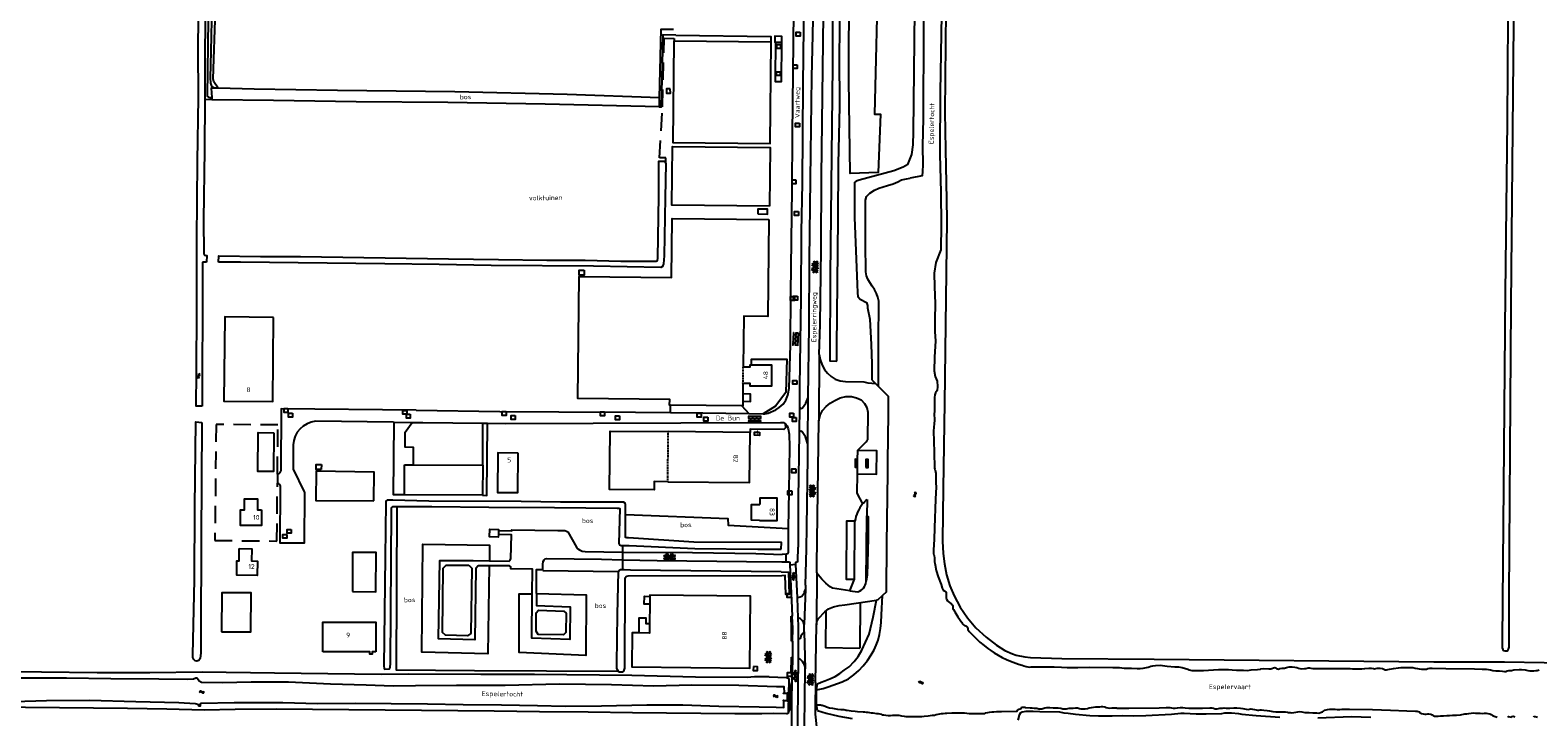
# Model space of a CAD drawing. Extents: x 168875 to 176000, y 513888 to 528000.
# Tile 81 of 106: x 172047 to 172826, y 525533 to 525887. Entities that reach past the tile are written whole.
import ezdxf

# ---------------------------------------------------------------- set-up
doc = ezdxf.new("R2010")
doc.units = 0
doc.header["$MEASUREMENT"] = 0
for name, pattern in [('HIDDEN', [0.8, 0.5, -0.3]), ('LP', [14, 9, -5]), ('SB', [6, 6, 0])]:
    doc.linetypes.add(name, pattern=pattern)
doc.layers.get('0').update_dxf_attribs({"linetype": 'CONTINUOUS'})
for name, color, linetype in [('BIJGEBOUW', 12, 'CONTINUOUS'), ('CULTUURAANDUIDING', 7, 'CONTINUOUS'), ('DAKRAND', 10, 'CONTINUOUS'), ('HEK', 34, 'CONTINUOUS'), ('HOOFDGEBOUW', 1, 'CONTINUOUS'), ('HUISNUMMER', 7, 'CONTINUOUS'), ('INSTEEK_SLOOT', 72, 'CONTINUOUS'), ('KADEMUUR', 7, 'CONTINUOUS'), ('KANT_VERHARDING', 252, 'CONTINUOUS'), ('KANT_WATER', 140, 'CONTINUOUS'), ('KUNSTWERK', 12, 'CONTINUOUS'), ('PUTDEKSEL', 7, 'CONTINUOUS'), ('RIOOLPUT', 7, 'CONTINUOUS'), ('SEMANTIEK', 140, 'CONTINUOUS'), ('sluitlijn_verharding', 7, 'CONTINUOUS'), ('STRAATNAAM', 7, 'CONTINUOUS'), ('TALUD', 34, 'CONTINUOUS'), ('TUSSENMUUR', 12, 'HIDDEN'), ('WATERLOOPNAAM', 7, 'CONTINUOUS')]:
    doc.layers.add(name, color=color, linetype=linetype)
doc.styles.add('ISOCP', font='ISOCP.shx', dxfattribs={"height": 1.8})

# ---------------------------------------------------------------- blocks, each defined once
blk = doc.blocks.new('S05')
at = {"color": 0}
for p, q in [((0.08, 0.3), (0.38, 0.59)), ((0.11, -0.19), (0.41, 0.09)), ((0.38, 0.59), (0.68, 0.71)), ((0.41, 0.09), (0.71, 0.21)), ((0.68, 0.71), (1.01, 0.62)), ((0.71, 0.21), (1.02, 0.12)), ((1.01, 0.62), (1.33, 0.37)), ((1.02, 0.12), (1.36, -0.12)), ((1.33, 0.37), (1.66, 0.13)), ((1.66, 0.13), (1.97, 0.04)), ((1.97, 0.04), (2.28, 0.16)), ((2.28, 0.16), (2.58, 0.44)), ((1.36, -0.12), (1.68, -0.37)), ((1.68, -0.37), (2, -0.46)), ((2, -0.46), (2.31, -0.33)), ((2.31, -0.33), (2.61, -0.05))]:
    blk.add_line(p, q, dxfattribs=at)
blk = doc.blocks.new('Q24')
at = {"color": 0}
blk.add_lwpolyline([(1, 1), (1, -1), (-1, -1), (-1, 1)], close=True, dxfattribs=at)
blk = doc.blocks.new('Q28')
at = {"color": 0}
blk.add_lwpolyline([(1, 1), (1, -1), (-1, -1), (-1, 1)], close=True, dxfattribs=at)
blk = doc.blocks.new('S012')
at = {"color": 0}
for p, q in [((1.18, 2.05), (0, 0)), ((1.18, -2.05), (0, 0)), ((1.4, 0), (0.21, -2.05)), ((1.4, 0), (0.22, 2.05))]:
    blk.add_line(p, q, dxfattribs=at)
blk = doc.blocks.new('S014')
at = {"color": 0}
for p, q in [((0, -0.75), (4.2, 1.67)), ((0, 0.65), (1.78, 1.67)), ((5.07, -1.52), (0, 1.4)), ((2.64, -1.52), (0, 0)), ((1.08, -1.52), (6.15, 1.4)), ((6.15, -0.75), (1.95, 1.67)), ((3.51, -1.52), (6.15, 0)), ((6.15, 0.65), (4.37, 1.67))]:
    blk.add_line(p, q, dxfattribs=at)
blk = doc.blocks.new('S016')
at = {"color": 0, "linetype": 'Continuous'}
for points in [[(0.01, -0.38), (2.65, 1.15)], [(2.65, -1.15), (0.01, 0.38)], [(5.07, -1.15), (1.09, 1.15)], [(1.09, -1.15), (5.07, 1.15)], [(6.16, -0.38), (3.51, 1.15)], [(3.51, -1.15), (6.16, 0.37)]]:
    blk.add_lwpolyline(points, dxfattribs=at)
blk = doc.blocks.new('S024')
at = {"color": 0}
for p, q in [((0, 1.2), (6.7, 1.2)), ((0, 0), (6.7, 0)), ((0.2, 1.2), (0.2, 0)), ((1.25, 1.5), (1.25, 1.2)), ((1.25, 0), (1.25, -1.2)), ((2.3, 1.2), (2.3, 0)), ((3.35, 1.5), (3.35, 1.2)), ((3.35, 0), (3.35, -1.2)), ((4.4, 1.2), (4.4, 0)), ((5.45, 1.5), (5.45, 1.2)), ((5.45, 0), (5.45, -1.2)), ((6.5, 1.2), (6.5, 0)), ((0, -1.2), (6.7, -1.2)), ((0.2, -1.2), (0.2, -1.5)), ((2.3, -1.2), (2.3, -1.5)), ((4.4, -1.2), (4.4, -1.5)), ((6.5, -1.2), (6.5, -1.5))]:
    blk.add_line(p, q, dxfattribs=at)

msp = doc.modelspace()

# ---------------------------------------------------------------- linework, layer by layer
at = {"layer": 'BIJGEBOUW'}
for points in [[(172422.841, 525792.565), (172427.84, 525792.49), (172427.878, 525794.989), (172422.879, 525795.065), (172422.841, 525792.565)], [(172333.11, 525763.477), (172333.079, 525760.926), (172330.427, 525760.958), (172330.458, 525763.509), (172333.11, 525763.477)], [(172288.761, 525626.978), (172288.713, 525625.667), (172284.213, 525625.794), (172284.323, 525629.737), (172288.855, 525629.574), (172288.839, 525629.126)], [(172288.839, 525629.126), (172288.761, 525626.978)]]:
    msp.add_lwpolyline(points, dxfattribs=at)
at = {"layer": 'DAKRAND'}
for points in [[(172377.63, 525857.183), (172375.653, 525857.175), (172375.662, 525855.005), (172377.639, 525855.013), (172377.63, 525857.183)], [(172415.098, 525695.784), (172419.099, 525695.676), (172419.131, 525699.39), (172415.14, 525699.575)], [(172366.967, 525590.919), (172364.18, 525590.955), (172364.26, 525595.054), (172367.008, 525595.02)], [(172361.494, 525576.152), (172361.509, 525584.001), (172364.98, 525584.015), (172364.993, 525581.073), (172366.867, 525580.953)], [(172420.636, 525558.787), (172420.5, 525556.81), (172422.622, 525556.674), (172422.661, 525558.698), (172420.636, 525558.787)]]:
    msp.add_lwpolyline(points, dxfattribs=at)
at = {"layer": 'HEK', "linetype": 'LP'}
for points in [[(172375.382, 525818.647), (172375.37, 525821.539), (172372.091, 525821.573), (172373.524, 525847.86), (172374.388, 525883.401), (172379.64, 525883.229), (172379.644, 525881.853)], [(172174.549, 525658.205), (172174.784, 525683.579), (172142.794, 525683.86), (172142.199, 525623.876), (172174.229, 525623.59), (172174.505, 525653.418)], [(172174.549, 525658.205), (172174.505, 525653.418)], [(172352.917, 525621.314), (172352.919, 525617.891)], [(172352.919, 525617.891), (172352.922, 525613.974)], [(172352.922, 525613.974), (172352.925, 525608.8)]]:
    msp.add_lwpolyline(points, dxfattribs=at)
at = {"layer": 'HOOFDGEBOUW'}
for points in [[(172379.644, 525881.853), (172379.476, 525881.855), (172378.974, 525829.498), (172429.26, 525829.015), (172429.762, 525881.372), (172429.649, 525881.373)], [(172429.649, 525881.373), (172379.644, 525881.853)], [(172428.878, 525796.59), (172378.44, 525797.091), (172378.742, 525827.384), (172429.178, 525826.883), (172428.878, 525796.59)], [(172377.772, 525693.797), (172377.272, 525693.802), (172377.304, 525696.751), (172329.736, 525697.272), (172330.426, 525760.282), (172378.228, 525759.759), (172378.562, 525790.16), (172428.588, 525789.612)], [(172428.588, 525789.612), (172428.042, 525739.626), (172415.584, 525739.763), (172415.298, 525713.571)], [(172172.502, 525739.141), (172147.252, 525739.364), (172146.858, 525695.867), (172172.112, 525695.622), (172172.502, 525739.141)], [(172419.646, 525714.693), (172430.004, 525714.58), (172429.882, 525703.548), (172418.844, 525703.669), (172418.858, 525704.951), (172415.2, 525704.991)], [(172415.298, 525713.571), (172418.936, 525713.531), (172418.95, 525714.701), (172419.646, 525714.693)], [(172415.2, 525704.991), (172415.14, 525699.575)], [(172415.098, 525695.784), (172415.072, 525693.388), (172414.61, 525693.393)], [(172415.14, 525699.575), (172415.098, 525695.784)], [(172414.61, 525693.393), (172377.772, 525693.797)], [(172172.676, 525679.513), (172172.511, 525659.441), (172164.442, 525659.531), (172164.597, 525679.63), (172172.676, 525679.513)], [(172376.306, 525654.261), (172369.296, 525654.335), (172369.252, 525650.045), (172346.272, 525650.286), (172346.588, 525680.404), (172376.582, 525680.199)], [(172376.306, 525654.261), (172418.588, 525653.811), (172418.864, 525679.749)], [(172418.864, 525679.749), (172376.582, 525680.199)], [(172423.762, 525679.804), (172423.746, 525678.2), (172421.14, 525678.227), (172421.156, 525679.83), (172423.762, 525679.804)], [(172298.928, 525669.035), (172288.454, 525669.113), (172288.314, 525648.72), (172298.736, 525648.611), (172298.928, 525669.035)], [(172224.43, 525644.308), (172224.567, 525659.243), (172194.547, 525659.61), (172194.364, 525644.59), (172224.43, 525644.308)], [(172197.19, 525660.59), (172194.59, 525660.625), (172194.624, 525663.187), (172197.224, 525663.153)], [(172197.224, 525663.153), (172197.19, 525660.59)], [(172240.188, 525647.512), (172240.284, 525662.986)], [(172240.284, 525662.986), (172244.841, 525662.956)], [(172244.841, 525662.956), (172245.284, 525662.952)], [(172245.284, 525662.952), (172280.654, 525662.712)], [(172280.654, 525662.712), (172280.576, 525647.268)], [(172166.288, 525639.663), (172166.228, 525631.573), (172155.418, 525631.653), (172155.478, 525639.753), (172157.488, 525639.738), (172157.531, 525645.458), (172164.231, 525645.408), (172164.188, 525639.709), (172166.288, 525639.663)], [(172280.576, 525647.268), (172240.188, 525647.512)], [(172423.816, 525634.279), (172419.546, 525634.315), (172419.616, 525642.491), (172423.886, 525642.455)], [(172423.816, 525634.279), (172432.798, 525634.202), (172432.896, 525645.709), (172423.914, 525645.786), (172423.886, 525642.455)], [(172154.764, 525619.669), (172161.234, 525619.608), (172161.174, 525613.308), (172164.174, 525613.28), (172164.103, 525605.79), (172153.473, 525605.891), (172153.545, 525613.39), (172154.684, 525613.38), (172154.764, 525619.669)], [(172213.322, 525597.459), (172225.472, 525597.439), (172225.505, 525617.639), (172213.355, 525617.659), (172213.322, 525597.459)], [(172145.659, 525576.763), (172160.8, 525576.648), (172160.976, 525596.782), (172145.812, 525596.915), (172145.659, 525576.763)], [(172361.494, 525576.152), (172357.99, 525576.187), (172357.814, 525558.614), (172418.75, 525558.003), (172419.122, 525595.072), (172367.014, 525595.595), (172367.008, 525595.02)], [(172367.008, 525595.02), (172366.967, 525590.919)], [(172366.967, 525590.919), (172366.867, 525580.953)], [(172198.051, 525566.326), (172198.022, 525581.706), (172225.412, 525581.709), (172225.412, 525566.375)], [(172366.867, 525580.953), (172366.818, 525576.098), (172361.494, 525576.152)], [(172225.412, 525566.375), (172223.573, 525566.372), (172223.575, 525565.153), (172222.236, 525565.15), (172222.234, 525566.369), (172198.051, 525566.326)]]:
    msp.add_lwpolyline(points, dxfattribs=at)
at = {"layer": 'INSTEEK_SLOOT'}
for points in [[(172463.486, 526032.704), (172462.901, 526004.459), (172462.101, 525966.854), (172461.3, 525916.25), (172461.436, 525869.058), (172460.297, 525761.138), (172460.048, 525716.651), (172463.677, 525716.599)], [(172463.677, 525716.599), (172463.731, 525724.024), (172464.419, 525790.039), (172464.541, 525818.441), (172465.189, 525848.099), (172465.127, 525874.33), (172465.503, 525899.84), (172465.706, 525909.001), (172465.783, 525917.545), (172466.483, 525954.501), (172466.984, 525990.065), (172467.385, 526026.823), (172468.023, 526033.758)], [(172500.466, 525818.109), (172502.4, 525823.3), (172503.1, 525828.2), (172503.3, 525834.9), (172504, 525897.7), (172504.5, 525963.2), (172505, 526000)], [(172811.9, 526000), (172810.6, 525893.6), (172810.2, 525840.5), (172809.2, 525751.8), (172807.7, 525572.3), (172807.6, 525569.4), (172807.7, 525568.4), (172808, 525567.6), (172808.4, 525567.1), (172809, 525566.9), (172810.2, 525566.9), (172810.5, 525567.1), (172811, 525567.8), (172811.2, 525568.8), (172811.3, 525595.1), (172812.3, 525745.4), (172814.7, 526000)], [(172135.556, 525693.193), (172132.443, 525693.193), (172132.662, 525710.777), (172132.862, 525743.615), (172132.906, 525779.153), (172133.266, 525819.899), (172133.66, 525852.547), (172133.601, 525878.151), (172134.087, 525924.607), (172133.834, 525927.356)], [(172138.032, 525925.392), (172137.334, 525924.143), (172137.431, 525907.918), (172137.073, 525878.214), (172137.001, 525851.788)], [(172520.1, 525897.8), (172519.6, 525845.1), (172519.8, 525825.8), (172520.4, 525799.9), (172520.5, 525789.3), (172519.4, 525694.8), (172518.7, 525650.9), (172518.4, 525623.9), (172518.3, 525623.5), (172518.6, 525617.1), (172519.3, 525611.8), (172520.4, 525606.2), (172522.2, 525600.5), (172524.4, 525595.3), (172527.5, 525589.5), (172531.2, 525584), (172535.6, 525578.8), (172540.9, 525573.9), (172546.3, 525569.8), (172550.6, 525567.1), (172554.5, 525565.3), (172556.5, 525564.6), (172560.9, 525563.8), (172563.8, 525563.5), (172580.1, 525563), (172627.8, 525562.5), (172772.4, 525561.2), (172808.8, 525561.2), (172870.3, 525560.1)], [(172137.001, 525851.788), (172136.811, 525825.46), (172136.334, 525789.728), (172136.457, 525771.935), (172136.749, 525771.31), (172137.473, 525771.119), (172138.069, 525771.047), (172137.931, 525767.598)], [(172144.108, 525767.608), (172144.155, 525770.904), (172165.78, 525770.611), (172186.37, 525770.505), (172263.044, 525769.33), (172288.891, 525769.053), (172313.726, 525768.674), (172333.544, 525768.66), (172351.966, 525768.206), (172370.338, 525768.091), (172370.963, 525768.479), (172371.199, 525769.735), (172371.691, 525801.996), (172371.761, 525819.789), (172373.883, 525819.846), (172374.703, 525819.753), (172375.382, 525818.647)], [(172375.382, 525818.647), (172374.974, 525800.852), (172374.425, 525770.905), (172374.104, 525766.757), (172373.628, 525765.452), (172372.714, 525764.967), (172337.896, 525765.592), (172284.998, 525765.998), (172258.186, 525766.369), (172230.072, 525766.878), (172155.521, 525767.626), (172144.108, 525767.608)], [(172500.466, 525818.109), (172498.061, 525816.748), (172493.199, 525814.895), (172475.185, 525810.095), (172473.693, 525809.462), (172472.876, 525808.735), (172472.786, 525807.047), (172472.903, 525790.75), (172474.301, 525756.327), (172474.319, 525751.842), (172474.617, 525749.963), (172475.779, 525748.618), (172478.969, 525746.895), (172479.506, 525745.354), (172479.511, 525744.053), (172480.838, 525738.126), (172481.519, 525725.111), (172481.802, 525715.179), (172481.837, 525706.789)], [(172137.931, 525767.598), (172136.282, 525767.595), (172135.849, 525767.399), (172135.707, 525766.821), (172135.767, 525740.926), (172135.695, 525712.043), (172135.556, 525693.193)], [(172135.494, 525684.815), (172135.048, 525624.522), (172134.915, 525575.579), (172134.956, 525565.789), (172134.583, 525562.846), (172133.863, 525561.975), (172132.852, 525561.634), (172132.032, 525561.679), (172131.306, 525562.35), (172130.868, 525563.361), (172130.765, 525564.759), (172131.615, 525603.629), (172131.795, 525641.289), (172132.342, 525685.102), (172135.494, 525684.815)], [(172354.413, 525637.37), (172354.422, 525642.22), (172354.273, 525643.232), (172353.451, 525643.71), (172352.005, 525643.656), (172320.854, 525643.767), (172300.601, 525644.068), (172252.863, 525644.254), (172234.103, 525644.755), (172232.608, 525644.748), (172231.307, 525644.645), (172230.633, 525644.258), (172230.492, 525643.437), (172230.272, 525615.276), (172229.592, 525558.905), (172229.644, 525557.941), (172230.08, 525557.46), (172232.395, 525557.518), (172232.826, 525558.195), (172232.912, 525560.558), (172233.45, 525639.543), (172233.541, 525640.797), (172234.358, 525641.477), (172236.481, 525641.472)], [(172236.481, 525641.472), (172254.321, 525641.367), (172283.785, 525641.057), (172317.683, 525640.956), (172350.185, 525640.611), (172351.005, 525640.566), (172351.488, 525640.327), (172350.984, 525622.387), (172351.277, 525621.569), (172352.291, 525621.331), (172352.917, 525621.314)], [(172435.001, 525619.371), (172435.043, 525622.904), (172389.797, 525623.032), (172355.939, 525625.205), (172355.167, 525625.201), (172354.443, 525625.488), (172354.413, 525637.37)], [(172352.917, 525621.314), (172356.293, 525621.349), (172390.266, 525619.693), (172422.919, 525619.474)], [(172422.919, 525619.474), (172435.001, 525619.371)], [(172350.82, 525556.28), (172350.3, 525557), (172350, 525558), (172349.9, 525559.2), (172349.9, 525559.8), (172350, 525560.1), (172350.3, 525585.6), (172350.9, 525607.9)], [(172435.28, 525605.62), (172355.691, 525605.421), (172354.931, 525605.275), (172354.2, 525604.2), (172354, 525558), (172353.4, 525556.3), (172352.7, 525555.8), (172351.8, 525555.8), (172351.3, 525555.9), (172350.82, 525556.28)], [(172352.925, 525608.8), (172351.9, 525608.8), (172351.2, 525608.4), (172351, 525608.2), (172350.9, 525607.9)], [(172434.86, 525607.73), (172357.1, 525608.6), (172353.7, 525608.7), (172352.925, 525608.8)], [(172434.86, 525607.73), (172438.72, 525607.5), (172439.15, 525595.98), (172437.3, 525596.05), (172437.03, 525605.76), (172435.28, 525605.62)], [(172453.695, 525549.924), (172455.679, 525550.785), (172457.509, 525551.371), (172460.108, 525552.443), (172462.899, 525553.708), (172465.208, 525555.115), (172467.419, 525556.861), (172470.015, 525558.657), (172472.705, 525561.32), (172474.671, 525563.979), (172476.586, 525567.171), (172480.361, 525575.479), (172482.494, 525584.361), (172484.264, 525593.065)], [(172428.71, 525553.42), (172421.143, 525553.388), (172417.384, 525553.084), (172390.717, 525553.262), (172357.683, 525554.185), (172307.436, 525554.649), (172279.613, 525554.678), (172242.194, 525554.907), (172228.115, 525554.702), (172173.094, 525555.293), (172135.624, 525555.907), (172108.527, 525555.456), (172081.283, 525555.44), (172052.542, 525555.898), (172030.939, 525556.096)], [(172424.86, 525534.36), (172410.952, 525534.348), (172358.15, 525534.85), (172335.196, 525535.14), (172309.928, 525535.323), (172286.588, 525535.66), (172173.846, 525536.732), (172152.63, 525536.595), (172136.574, 525536.285), (172117.429, 525536.785), (172097.079, 525537.182), (172026.483, 525537.706), (172004.639, 525537.952), (172000, 525538.2), (171920.8, 525539.3), (171848.5, 525539.5), (171803.9, 525539.8), (171601.4, 525542.5), (171557.3, 525542.9), (171503, 525543.7), (171458.5, 525544.6), (171412.9, 525545.1), (171379.8, 525546.1), (171325.6, 525548.4)], [(172428.71, 525553.42), (172437.77, 525553.13)], [(172437.72, 525534.33), (172430.94, 525534.45), (172424.86, 525534.36)], [(172453.661, 525536.133), (172458.2, 525534.7), (172464.7, 525533.1), (172471.7, 525532)], [(172557.533, 525530.99), (172558.1, 525533.6), (172558.3, 525534.2), (172558.8, 525535), (172559.5, 525535.3), (172561.5, 525535.7), (172562.5, 525535.8), (172565.2, 525535.8), (172568.6, 525535.6), (172578.9, 525535.3), (172581, 525534.9), (172583.3, 525534.7), (172587.1, 525534.2), (172594.5, 525533.5), (172598.9, 525533.3), (172606.1, 525533.3), (172611.5, 525533.4), (172617, 525533.3), (172623.4, 525533.4), (172636.7, 525534.2), (172641.5, 525534.7), (172643.3, 525534.7), (172649.4, 525534.4), (172654.7, 525534.4), (172662.7, 525534.6), (172664.2, 525534.8), (172667.7, 525534.8), (172671.3, 525534.5)], [(172671.3, 525534.5), (172673.1, 525534.2), (172680.5, 525533.4), (172692.7, 525532.6)], [(172712.3, 525532.2), (172729.7, 525533), (172739.8, 525532.7)]]:
    msp.add_lwpolyline(points, dxfattribs=at)
for points in [[(172437.77, 525553.13, -0.2868662), (172439.01, 525552.09)], [(172438.77, 525535.05, -0.3965205), (172437.72, 525534.33)]]:
    msp.add_lwpolyline(points, format="xyb", dxfattribs=at)
at = {"layer": 'KADEMUUR', "linetype": 'SB'}
for points in [[(172481.837, 525706.789), (172483.674, 525704.967)], [(172483.674, 525704.967), (172485.276, 525703.378)], [(172485.276, 525703.378), (172490.311, 525698.384), (172489.143, 525597.263), (172487.257, 525595.515)], [(172487.257, 525595.515), (172484.68, 525593.127), (172484.264, 525593.065)]]:
    msp.add_lwpolyline(points, dxfattribs=at)
at = {"layer": 'KANT_VERHARDING'}
for points in [[(172454.633, 525720.031), (172455.05, 525735.705), (172455.612, 525774.331), (172455.84, 525812.088), (172457.193, 525923.378), (172458.418, 526004.609), (172458.67, 526041.666), (172459.221, 526082.956), (172460.025, 526163.296), (172461.279, 526252.482), (172461.437, 526271.279)], [(172425.656, 525689.358), (172426.554, 525689.342), (172428.24, 525689.638), (172432.09, 525691.391), (172433.966, 525692.508), (172435.936, 525694.3), (172437.422, 525696.38), (172438.424, 525698.892), (172438.987, 525702.607), (172439.713, 525725.032), (172439.891, 525751.747), (172440.631, 525805.418), (172440.85, 525833.676), (172441.822, 525928.969)], [(172446.781, 525902.846), (172446.492, 525902.604), (172446.453, 525889.054), (172446.047, 525859.254), (172445.73, 525808.38), (172445.256, 525783.255), (172445.109, 525749.308), (172444.466, 525703.388)], [(172448.946, 525697.671), (172449.414, 525734.572), (172449.655, 525769.001), (172450.293, 525823.926), (172450.852, 525863.228), (172451.34, 525885.024), (172451.561, 525901.323), (172451.512, 525902.047)], [(172380.409, 525884.921), (172373.803, 525885.039), (172372.946, 525847.713), (172371.982, 525847.709), (172371.991, 525848.137)], [(172372.081, 525852.463), (172372.863, 525888.094), (172379.335, 525888.051)], [(172380.409, 525884.921), (172429.644, 525884.21), (172429.649, 525881.373)], [(172371.991, 525848.137), (172372.081, 525852.463)], [(172454.633, 525720.031), (172454.392, 525685.649)], [(172454.633, 525720.031), (172455.126, 525717.429), (172456.152, 525714.395), (172457.318, 525712.278), (172458.917, 525710.357), (172460.709, 525708.532), (172462.885, 525707.143), (172465.395, 525706.382), (172468.242, 525706.008), (172477.646, 525705.807), (172479.769, 525705.38), (172481.844, 525705.1), (172483.674, 525704.967)], [(172419.646, 525714.693), (172419.637, 525717.522), (172437.815, 525717.598), (172437.405, 525700.285), (172431.936, 525693.319), (172425.656, 525689.358)], [(172444.466, 525703.388), (172444.337, 525693.189)], [(172444.337, 525693.189), (172444.609, 525692.486), (172445.294, 525692.127), (172445.978, 525692.469), (172447.657, 525694.748), (172448.946, 525697.671)], [(172448.743, 525673.679), (172448.946, 525697.671)], [(172453.427, 525611.612), (172454.392, 525685.649), (172455.15, 525688.691), (172456.346, 525691.009), (172458.17, 525693.14), (172460.284, 525694.884), (172462.641, 525696.196), (172465.48, 525697.607), (172468.322, 525698.342), (172471.36, 525698.306), (172473.871, 525697.642), (172476.238, 525696.542), (172478.03, 525694.573), (172479.244, 525692.553), (172479.736, 525690.191), (172479.647, 525675.816)], [(172246.199, 525691.262), (172176.543, 525691.827), (172176.292, 525660.08)], [(172246.199, 525691.262), (172289.557, 525690.554), (172319.984, 525690.295), (172359.573, 525690.123), (172377.705, 525689.957)], [(172377.705, 525689.957), (172394.389, 525689.835), (172418.203, 525689.488)], [(172414.61, 525693.393), (172418.203, 525689.488)], [(172418.203, 525689.488), (172425.656, 525689.358)], [(172234.316, 525685.076), (172194.287, 525685.441)], [(172240.188, 525647.512), (172234.571, 525647.546), (172234.808, 525685.028)], [(172244.841, 525662.956), (172244.949, 525671.975), (172240.519, 525672.061), (172240.608, 525679.924), (172244.212, 525684.916)], [(172244.212, 525684.916), (172249.771, 525684.883)], [(172249.771, 525684.883), (172280.678, 525684.453)], [(172280.576, 525647.268), (172282.76, 525647.209), (172283.051, 525684.42)], [(172280.654, 525662.712), (172280.678, 525684.453)], [(172280.678, 525684.453), (172283.051, 525684.42)], [(172283.051, 525684.42), (172292.489, 525684.289), (172382.983, 525684.724)], [(172382.983, 525684.724), (172434.529, 525684.844), (172436.072, 525684.754), (172437.232, 525684.132)], [(172437.232, 525684.132), (172438.056, 525683.122), (172438.545, 525681.63), (172439.038, 525678.883), (172439.259, 525672.278), (172438.824, 525649.517), (172438.618, 525630.006)], [(172448.743, 525673.679), (172447.539, 525677.399), (172445.822, 525680.04), (172445.175, 525680.329), (172444.452, 525680.058), (172444.163, 525679.341)], [(172182.723, 525673.243), (172182.623, 525661.119), (172182.738, 525660.675), (172188.402, 525649.057), (172188.472, 525648.617), (172188.3, 525622.436), (172175.973, 525622.562), (172176.194, 525651.505)], [(172444.163, 525679.341), (172443.738, 525645.616)], [(172447.98, 525619.52), (172448.256, 525630.895), (172448.684, 525666.772), (172448.743, 525673.679)], [(172474.353, 525670.306), (172478.803, 525674.828), (172479.647, 525675.816)], [(172474.302, 525665.796), (172473.152, 525665.809), (172473.107, 525661.799), (172474.257, 525661.786)], [(172474.217, 525658.307), (172484.247, 525658.193), (172484.383, 525670.192), (172474.353, 525670.306)], [(172474.302, 525665.796), (172474.257, 525661.786)], [(172474.353, 525670.306), (172474.302, 525665.796)], [(172478.684, 525661.606), (172479.874, 525661.592), (172479.921, 525665.692), (172478.731, 525665.705), (172478.684, 525661.606)], [(172474.217, 525658.307), (172474.105, 525648.407), (172477.049, 525642.75)], [(172474.257, 525661.786), (172474.217, 525658.307)], [(172443.738, 525645.616), (172443.639, 525639.459), (172443.67, 525620.39)], [(172479.332, 525645.084), (172479.176, 525636.591)], [(172473.038, 525633.85), (172468.655, 525633.872), (172468.504, 525603.955), (172472.883, 525603.904)], [(172472.883, 525603.904), (172473.038, 525633.85)], [(172478.807, 525602.837), (172479.176, 525636.591)], [(172479.176, 525636.591), (172479.854, 525636.229), (172479.979, 525625.008), (172479.344, 525605.916), (172478.807, 525602.837)], [(172284.092, 525613.388), (172294.316, 525613.278), (172294.893, 525613.666), (172295.178, 525614.583), (172295.561, 525626.767), (172288.761, 525626.978)], [(172288.839, 525629.126), (172295.629, 525628.916), (172295.644, 525629.417), (172319.468, 525629.103), (172323.181, 525629.118), (172324.002, 525628.784), (172324.583, 525628.352), (172329.197, 525620.464), (172329.827, 525619.55), (172330.65, 525618.975), (172332.05, 525618.402), (172333.594, 525618.263), (172352.919, 525617.891)], [(172438.618, 525630.006), (172438.501, 525619.341)], [(172352.919, 525617.891), (172389.146, 525617.628), (172421.792, 525617.09), (172435.52, 525616.71)], [(172438.501, 525619.341), (172438.48, 525617.67)], [(172442.53, 525611.57), (172442.46, 525612.34), (172442.583, 525612.692), (172443.468, 525613.055), (172443.58, 525613.38), (172443.67, 525620.39)], [(172447.55, 525600.74), (172447.98, 525619.52)], [(172284.009, 525610.773), (172278.365, 525610.8), (172277.021, 525609.493), (172276.5, 525572.505), (172257.788, 525573.005), (172258.487, 525613.513), (172275.702, 525613.489), (172284.092, 525613.388)], [(172273.445, 525611.069), (172275.043, 525609.629), (172274.557, 525575.921), (172272.73, 525574.708), (172261.348, 525575.046), (172259.944, 525576.391), (172260.288, 525609.566), (172261.728, 525611.068), (172273.445, 525611.069)], [(172306.217, 525596.403), (172306.332, 525609.016), (172295.248, 525609.327), (172295.148, 525610.292), (172294.567, 525610.723), (172284.009, 525610.773)], [(172308.414, 525596.46), (172308.452, 525608.889), (172311.744, 525608.912), (172311.682, 525611.566), (172311.869, 525613.013), (172312.396, 525613.932), (172312.972, 525614.368), (172313.84, 525614.565), (172342.098, 525614.201), (172352.922, 525613.974)], [(172352.922, 525613.974), (172370.791, 525613.598), (172416.94, 525613.019), (172435.33, 525612.94)], [(172435.33, 525612.94), (172437.51, 525612.86)], [(172437.52, 525616.75), (172435.52, 525616.71)], [(172437.51, 525612.86), (172437.52, 525616.75)], [(172437.51, 525612.86), (172438.98, 525612.88), (172439.329, 525612.727), (172439.46, 525612.37), (172439.49, 525611.37)], [(172439.49, 525611.37), (172442.53, 525611.57)], [(172439.49, 525611.37), (172440.36, 525592.84), (172440.7, 525584.85)], [(172443.31, 525594.32), (172442.53, 525611.57)], [(172453.295, 525607.346), (172453.427, 525611.612)], [(172453.295, 525607.346), (172453.144, 525580.333)], [(172470.344, 525597.887), (172472.883, 525603.904)], [(172478.805, 525602.621), (172478.807, 525602.837)], [(172308.414, 525596.46), (172308.395, 525590.239), (172325.902, 525589.541), (172325.683, 525572.808), (172306.007, 525573.448), (172306.217, 525596.403)], [(172444.84, 525594.54), (172443.31, 525594.32)], [(172443.8, 525583.94), (172443.31, 525594.32)], [(172447.426, 525598.977), (172446.86, 525597.28)], [(172470.344, 525597.887), (172461.55, 525599.176)], [(172470.344, 525597.887), (172474.556, 525597.427)], [(172308.269, 525586.526), (172309.418, 525587.88), (172322.632, 525587.454), (172323.745, 525586.398), (172323.594, 525576.368), (172322.346, 525575.109), (172309.278, 525575.247), (172308.21, 525576.978), (172308.269, 525586.526)], [(172452.739, 525550.482), (172453.144, 525580.333), (172453.426, 525582.022), (172454.239, 525583.664), (172457.504, 525587.054), (172459.475, 525588.509), (172462.026, 525589.58), (172464.868, 525590.267), (172467.905, 525590.617), (172484.264, 525593.065)], [(172458.101, 525587.495), (172457.916, 525568.553), (172475.615, 525568.306)], [(172475.844, 525591.805), (172475.615, 525568.306)], [(172440.17, 525584.78), (172440.7, 525584.85)], [(172440.86, 525571.87), (172440.912, 525578.362), (172440.7, 525584.85)], [(172443.94, 525573.11), (172443.91, 525579.54), (172443.8, 525583.94)], [(172446.83, 525576.71), (172446.86, 525580.48)], [(172440.35, 525571.96), (172440.86, 525571.87)], [(172440.86, 525571.87), (172440.77, 525563.66)], [(172443.82, 525563.15), (172443.94, 525573.11)], [(172446.83, 525576.71), (172446.3, 525575.77), (172445.92, 525575.73), (172445.16, 525574.43), (172444.91, 525573.45), (172444.471, 525573.148), (172443.94, 525573.11)], [(172440.27, 525563.64), (172440.77, 525563.66)], [(172440.77, 525563.66), (172440.66, 525555.58)], [(172443.32, 525514.57), (172443.82, 525563.15)], [(172432.62, 524725.05), (172432.955, 524727.918), (172433.12, 524730.8), (172440.66, 525555.58)], [(172446.82, 525512.49), (172447.42, 525557.54)], [(172447.14, 525557.56), (172447.42, 525557.54)], [(172452.739, 525550.482), (172452.501, 525538.042), (172452.517, 525534.232), (172452.772, 525531.003), (172453.221, 525527.436), (172454.538, 525523.873), (172456.287, 525520.554), (172458.372, 525517.861), (172461.324, 525515.414), (172464.853, 525513.259), (172467.993, 525511.922), (172471.179, 525510.971), (172474.75, 525510.36), (172477.982, 525510.035), (172480.683, 525509.951), (172483.672, 525509.964), (172487.529, 525510.221), (172491.433, 525510.623), (172495.385, 525511.17), (172499.576, 525512.104), (172502.659, 525512.695)]]:
    msp.add_lwpolyline(points, dxfattribs=at)
for points in [[(172194.287, 525685.441, 0.3769873), (172182.723, 525673.243)], [(172176.292, 525660.08, -0.3792145), (172174.549, 525658.205)], [(172176.194, 525651.505, 0.3781112), (172174.505, 525653.418)], [(172477.049, 525642.75, 0.1326863), (172473.038, 525633.85)], [(172477.049, 525642.75, -0.0439698), (172479.332, 525645.084)], [(172438.48, 525617.67, -0.3510863), (172437.52, 525616.75)], [(172461.55, 525599.176, -0.1046576), (172453.295, 525607.346)], [(172474.556, 525597.427, 0.3245609), (172478.805, 525602.621)], [(172446.86, 525597.28, -0.2655713), (172444.84, 525594.54)], [(172446.86, 525580.48, 0.2386554), (172443.8, 525583.94)], [(172443.82, 525563.15, -0.1844581), (172446.26, 525560.7)], [(172446.26, 525560.7, -0.1382471), (172447.14, 525557.56)]]:
    msp.add_lwpolyline(points, format="xyb", dxfattribs=at)
at = {"layer": 'KANT_WATER'}
for points in [[(172509.5, 526000), (172508.9, 525947.6), (172508.5, 525887.6), (172508.3, 525841.8), (172508, 525827.7), (172508.1, 525817.9), (172508, 525814.5), (172507.9, 525812.3), (172501.607, 525810.977)], [(172518, 525905.5), (172517.2, 525855.6), (172516.9, 525823.4), (172517.4, 525803.7), (172517.7, 525787), (172517.5, 525774), (172514.9, 525767.5), (172514.1, 525762), (172514.2, 525754.9), (172514.5, 525746.3), (172514.4, 525737.9), (172514.3, 525731.7), (172514.7, 525727.1), (172514.2, 525718.6), (172514.1, 525711.6), (172514.5, 525708.6), (172515.6, 525706.2), (172515.7, 525703.5), (172515.5, 525701.3), (172514.8, 525700.1), (172514.4, 525699.1), (172514.2, 525697.8), (172514.2, 525690.6), (172514.1, 525689.3), (172514.1, 525688.2), (172514.2, 525687.2), (172514.2, 525685.9), (172514.1, 525684.3), (172513.8, 525682.3), (172513.7, 525680.5), (172514, 525669.5), (172514.2, 525661.3), (172514.3, 525660.8), (172514.5, 525660), (172514.7, 525659.5), (172514.8, 525659.2), (172514.9, 525658.6), (172514.9, 525653.5), (172515, 525651.6), (172514.8, 525645.2), (172514.2, 525630.5), (172514, 525624.4), (172513.6, 525619), (172513.6, 525617), (172513.8, 525616.7), (172514, 525616), (172514.2, 525614.9), (172514.2, 525612.8)], [(172485.276, 525703.378), (172485.179, 525726.524), (172485.477, 525747.549), (172484.986, 525749.573), (172484.158, 525751.546), (172483.185, 525753.615), (172481.925, 525755.25), (172480.76, 525757.174), (172479.788, 525758.808), (172479.106, 525760.542), (172478.76, 525762.614), (172478.603, 525777.176), (172478.47, 525797.426), (172478.509, 525799.596), (172479.128, 525801.528), (172480.712, 525803.27), (172483.117, 525804.776), (172485.475, 525805.799), (172487.593, 525806.579), (172489.905, 525807.263), (172492.746, 525808.144), (172495.201, 525809.118), (172497.222, 525810.138), (172499.679, 525810.679), (172501.607, 525810.977)], [(172514.2, 525612.8), (172514.3, 525612.1), (172514.5, 525611.3), (172515.1, 525608.3), (172516.1, 525605.1), (172517.6, 525601.2), (172518.1, 525599.2), (172518.6, 525598.2), (172519.6, 525597.7), (172520, 525597.4), (172520.3, 525596.9), (172520.3, 525595.8), (172520.2, 525595), (172520.3, 525594.2), (172520.4, 525593.5), (172520.9, 525592.8), (172521.3, 525592.3), (172521.9, 525591.8), (172522.6, 525591.4), (172523, 525591.1), (172523.5, 525590.5), (172523.6, 525590), (172523.6, 525588.8), (172524, 525588.2), (172524.7, 525587), (172525.3, 525586.1), (172526.3, 525584.5), (172528.3, 525581.5), (172528.7, 525580.8), (172529.2, 525580.3), (172529.7, 525580), (172530.4, 525579.8), (172530.7, 525579.6), (172531.1, 525579.3), (172531.5, 525578.7), (172531.5, 525577.9), (172532.2, 525576.8), (172533.2, 525575.9), (172534.4, 525574.6), (172535.8, 525573.3), (172537.7, 525571.4), (172539.8, 525569.6), (172541.8, 525568.1), (172543.4, 525567), (172545.1, 525565.8), (172547.1, 525564.6), (172549.1, 525563.5), (172551.4, 525562.4), (172553.5, 525561.5), (172557.6, 525560)], [(172453.203, 525546.718), (172456.708, 525547.365), (172459.163, 525548.34), (172466.385, 525550.926), (172469.754, 525552.435), (172472.494, 525554.52), (172475.088, 525556.748), (172477.296, 525559.168), (172479.647, 525561.975), (172481.516, 525564.78), (172482.952, 525567.342), (172484.099, 525569.758), (172485.053, 525572.316), (172485.812, 525575.31), (172486.281, 525578.494), (172486.654, 525581.486), (172486.782, 525585.489), (172487.257, 525595.515)], [(172557.6, 525560), (172559.5, 525559.4), (172560.4, 525559.1), (172561.5, 525558.8), (172562.4, 525558.6), (172563.4, 525558.5), (172564.2, 525558.6), (172565.3, 525558.7), (172570.5, 525558.7), (172576.1, 525558.6), (172579.9, 525558.4), (172582.8, 525558.3), (172588.3, 525558.3), (172594.2, 525558.5), (172606.4, 525558.3), (172608, 525558.3), (172609.8, 525558.2), (172612.2, 525558), (172616, 525557.9), (172619, 525557.8), (172620.6, 525557.8), (172622.1, 525557.9), (172623, 525558.1), (172623.8, 525558.2), (172624.6, 525558.4), (172625.2, 525558.7), (172626.1, 525559), (172627, 525559.2), (172628.5, 525559.3), (172630.9, 525559.4), (172634.5, 525559), (172638.5, 525558.7), (172640.3, 525558.7), (172642.3, 525558.3), (172645.2, 525557.4), (172645.8, 525557.1), (172646.6, 525556.9), (172647.2, 525556.7), (172653.3, 525556.7), (172661, 525557.2), (172666.2, 525557.2), (172668.1, 525557.1), (172670.4, 525556.9), (172674, 525556.9), (172676, 525556.8), (172677.9, 525557), (172681.1, 525557.3), (172682.7, 525557.5), (172682.9, 525557.6), (172684.5, 525557.7)], [(172684.5, 525557.7), (172687.1, 525557.6), (172688, 525557.6), (172688.5, 525557.7), (172689.5, 525558.1), (172690.1, 525558.2), (172690.6, 525558.1), (172691, 525557.8), (172691.5, 525557.6), (172692.1, 525557.5), (172692.8, 525557.7), (172694, 525557.9), (172695.1, 525558), (172696.2, 525558.2), (172696.8, 525558.5), (172697.5, 525558.7), (172699.1, 525558.7), (172700.4, 525558.4), (172701.5, 525558.2), (172702.3, 525557.9), (172703.1, 525557.7), (172704.1, 525557.6), (172705.4, 525557.7), (172706.2, 525557.8), (172707.3, 525558.1), (172708, 525558.1), (172708.8, 525558), (172709.8, 525557.8), (172712.7, 525557.7), (172719.9, 525557.7), (172727.5, 525557.8), (172729, 525557.7), (172730.3, 525557.6), (172735.1, 525557.6), (172736.7, 525557.8), (172738.7, 525557.9), (172740.1, 525557.9), (172741.1, 525557.8), (172741.7, 525557.6), (172742.3, 525557.7), (172743, 525558), (172744.6, 525558), (172745.8, 525557.7), (172747.2, 525557), (172747.8, 525557), (172748.5, 525557.2), (172749.4, 525557.4), (172751.4, 525557.7), (172754.1, 525558.1), (172755.2, 525558.2)], [(172755.2, 525558.2), (172756.2, 525558.2), (172757.6, 525558.3), (172759.4, 525558.3), (172760.4, 525558.2), (172761.5, 525558.2), (172762.6, 525558), (172763.9, 525557.8), (172764.8, 525557.6), (172765.9, 525557.4), (172767.6, 525557.4), (172768.5, 525557.5), (172769.3, 525557.7), (172770.3, 525557.9), (172771.5, 525557.9), (172778.6, 525557.7), (172793.3, 525557.6), (172797.3, 525557.5), (172798.4, 525557.5), (172799.6, 525557.4), (172800.6, 525557.3), (172801.6, 525557), (172802.8, 525556.8), (172804.4, 525556.6), (172806.2, 525556.5), (172807.8, 525556.4), (172808.8, 525556.2), (172809.6, 525556.2), (172810.2, 525556.5), (172811.1, 525556.7), (172812.4, 525556.8), (172813.7, 525557), (172816.5, 525557.2), (172817.6, 525557.2), (172819.6, 525557), (172821, 525556.8), (172822, 525556.6), (172824, 525556.6), (172825, 525556.7), (172825.8, 525556.8), (172826.7, 525557)], [(172041.85, 525553.008), (172065.527, 525552.865), (172088.48, 525552.672), (172113.218, 525552.486), (172128.07, 525552.308), (172131.059, 525552.417), (172132.311, 525552.952), (172132.889, 525552.955), (172133.132, 525552.522), (172134.15, 525551.417), (172135.358, 525550.651), (172146.063, 525550.599), (172161.01, 525550.951), (172180.298, 525550.791), (172202.001, 525549.821), (172220.471, 525549.319), (172234.409, 525548.846), (172245.837, 525548.895), (172267.1, 525549.176), (172292.223, 525549.089), (172320.284, 525549.785), (172347.192, 525549.414), (172368.942, 525548.782), (172388.71, 525549.251), (172413.013, 525549.16), (172432.48, 525548.53)], [(172432.48, 525548.53), (172436.38, 525548.5), (172436.41, 525545.026)], [(172038.478, 525540.795), (172055.16, 525541.202), (172077.341, 525541.342), (172101.357, 525540.672), (172123.637, 525540.138), (172131.932, 525539.691), (172133.332, 525539.359), (172133.866, 525538.445), (172134.734, 525538.448), (172134.729, 525539.653), (172135.066, 525539.848), (172152.23, 525540.258), (172177.305, 525540.17), (172195.293, 525539.763), (172214.725, 525539.892), (172233.338, 525539.729), (172252.097, 525539.47), (172270.47, 525539.113), (172290.337, 525539.003), (172309.048, 525538.599), (172323.322, 525538.369), (172342.127, 525538.545), (172365.511, 525538.932), (172384.124, 525538.913), (172402.691, 525538.364), (172423.62, 525538.018), (172432.35, 525537.71)], [(172432.35, 525537.71), (172436.25, 525537.68), (172436.28, 525541.155)], [(172453.157, 525539), (172455.2, 525539), (172455.7, 525538.9), (172456.1, 525538.8), (172456.7, 525538.7), (172457.7, 525538.3), (172458.3, 525538), (172458.9, 525537.8), (172459.9, 525537.5), (172461.4, 525537.3), (172462.4, 525537.1), (172463.2, 525536.9), (172464.1, 525536.7), (172465.7, 525536.6), (172466.2, 525536.5), (172467.3, 525536.5), (172468, 525536.4), (172468.6, 525536.3), (172469.1, 525536.2), (172470, 525536.1), (172471.1, 525535.9), (172473.1, 525535.7), (172474.4, 525535.6), (172477.4, 525535.3), (172478, 525535.3), (172478.9, 525535.2), (172479.8, 525535.2), (172480.6, 525535.1), (172481.4, 525534.9), (172482.3, 525534.8), (172484.3, 525534.6), (172485.1, 525534.5), (172485.9, 525534.3), (172486.6, 525534.1), (172487.2, 525533.9), (172488, 525533.8), (172489, 525533.6), (172490.2, 525533.5), (172490.6, 525533.5), (172491.5, 525533.4), (172492.7, 525533.6), (172495.7, 525533.6), (172496.4, 525533.5), (172497.2, 525533.3), (172498.6, 525533.1), (172499.4, 525533), (172500.6, 525532.9), (172505.4, 525532.9), (172506.5, 525533), (172507.6, 525533)], [(172507.6, 525533), (172508.8, 525533.1), (172511, 525533.3), (172512, 525533.4), (172513.1, 525533.6), (172514.2, 525533.7), (172515.1, 525534), (172516.1, 525534.2), (172516.9, 525534.4), (172517.9, 525534.6), (172518.7, 525534.6), (172519.7, 525534.7), (172520.6, 525534.7), (172523.2, 525534.9), (172524.1, 525534.9), (172525.4, 525534.8), (172529.7, 525534.8), (172532.1, 525534.6), (172533.2, 525534.5), (172538.3, 525534.5), (172539.4, 525534.6), (172540.2, 525534.6), (172540.8, 525534.9), (172541.8, 525535.1), (172542.7, 525535.2), (172543.8, 525535.3), (172544.9, 525535.3), (172546.5, 525535.5), (172548.9, 525535.5), (172556.8, 525535.7)], [(172556.8, 525535.7), (172557, 525535.8), (172557.1, 525536.2), (172557.4, 525536.6), (172557.8, 525536.8), (172558.4, 525536.9), (172559, 525537.1), (172559.1, 525537.5), (172559.4, 525537.8), (172560.9, 525537.8), (172561.3, 525537.7), (172563.7, 525537.5), (172564.7, 525537.5), (172565.8, 525537.3), (172567.1, 525537.2), (172568.2, 525537), (172568.9, 525536.9), (172569.7, 525536.9), (172571.2, 525537.4), (172572.3, 525537.6), (172573.8, 525537.6), (172575.6, 525537.5), (172576.9, 525537.4), (172578.2, 525537.4), (172579.5, 525537.2), (172580.6, 525537), (172581.5, 525536.9), (172582.5, 525537), (172583.8, 525537.3), (172585.9, 525537.3), (172587.3, 525537.5), (172588.2, 525537.4), (172589.1, 525537.1), (172589.8, 525536.9), (172590.8, 525536.9), (172592.1, 525537), (172593.3, 525537.1), (172594.1, 525537.4), (172595.4, 525537.7), (172597.5, 525537.9), (172598.6, 525537.9), (172599.6, 525538), (172600.5, 525538.2), (172601.3, 525538.2), (172602.3, 525538), (172603, 525537.7), (172603.8, 525537.4), (172604.7, 525537.3), (172606, 525537.5), (172608.2, 525537.5)], [(172608.2, 525537.5), (172608.7, 525537.3), (172609.3, 525537.2), (172614.6, 525537.2), (172630.3, 525537.5), (172633.9, 525537.6), (172635.9, 525537.6), (172636.7, 525537.5), (172637.6, 525537.3), (172638.6, 525537.3), (172639.9, 525537.5), (172641.2, 525537.6), (172642.6, 525537.6), (172643.7, 525537.4), (172645.7, 525537.3), (172652.8, 525537.3), (172656.6, 525537.4), (172657.5, 525537.4), (172658.5, 525537.2), (172659.3, 525536.9), (172660.3, 525537), (172661.7, 525537.2), (172663, 525537.3), (172663.9, 525537.4), (172664.9, 525537.2), (172666.9, 525537.3), (172669, 525537.4), (172670.5, 525537.4), (172672.3, 525537.3), (172673.6, 525537.1), (172674.5, 525536.9), (172675.3, 525536.7), (172676.3, 525536.6), (172677.1, 525536.8), (172677.7, 525537), (172678.6, 525536.8), (172679.6, 525536.6), (172680.4, 525536.4), (172681.1, 525536.2), (172681.9, 525536.2), (172682.6, 525536.4), (172683.3, 525536.4), (172684.4, 525536.3), (172686.2, 525536.1), (172687.4, 525535.9), (172689.1, 525535.6), (172690.7, 525535.4), (172691.9, 525535.3), (172695.6, 525535.3), (172696.6, 525535.2)], [(172696.6, 525535.2), (172697.2, 525535.1), (172698, 525535), (172699, 525534.9), (172699.9, 525535), (172701, 525535.2), (172702, 525535.4), (172703.1, 525535.5), (172704.1, 525535.4), (172705.7, 525535.1), (172707.8, 525535), (172709.8, 525534.9), (172710.9, 525534.8), (172711.8, 525534.8), (172712.9, 525534.7), (172713.8, 525535), (172714.7, 525535.4), (172715.3, 525535.8), (172715.8, 525536.2), (172716.6, 525536.4), (172717.4, 525536.5), (172718.6, 525536.7), (172720.6, 525536.8), (172721.4, 525536.7), (172722.4, 525536.6), (172723.3, 525536.5), (172723.8, 525536.6), (172724.8, 525536.7), (172728.7, 525536.7), (172740.6, 525536.5), (172749.9, 525536.2), (172758.3, 525535.9), (172762.8, 525535.8), (172763.7, 525535.7), (172764.3, 525535.6), (172764.9, 525535.3), (172765.3, 525534.9), (172765.9, 525534.6), (172766.8, 525534.4), (172767.6, 525534.2), (172768.4, 525534.2), (172769.2, 525534.3), (172769.8, 525534.4), (172770.7, 525534.2), (172771.4, 525533.9), (172771.9, 525533.4), (172772.7, 525533.2), (172773.6, 525533.1), (172774.6, 525533.1), (172775.8, 525533.3)], [(172775.8, 525533.3), (172777.3, 525533.3), (172779.1, 525533.4), (172780.5, 525533.4), (172782.1, 525533.6), (172784, 525533.7), (172786.1, 525533.9), (172788.4, 525534.3), (172789.4, 525534.4), (172790.5, 525534.6), (172791.6, 525534.7), (172792.8, 525534.8), (172793.9, 525534.7), (172796.3, 525534.7), (172797.3, 525534.6), (172798.4, 525534.7), (172799.4, 525534.7), (172800.3, 525534.5), (172801.3, 525534.3), (172802, 525534), (172802.7, 525533.5), (172804.1, 525533), (172805.1, 525532.6)], [(172810.5, 525532.6), (172810.9, 525532.9), (172811.7, 525532.8), (172812.3, 525532.7), (172812.8, 525533), (172813.3, 525533.1), (172813.7, 525532.9), (172814.2, 525532.7)], [(172824.1, 525532.7), (172824.2, 525532.9), (172824.7, 525532.9), (172826, 525532.7)]]:
    msp.add_lwpolyline(points, dxfattribs=at)
at = {"layer": 'KUNSTWERK'}
for points in [[(172438.77, 525535.05), (172439.58, 525536.76), (172439.66, 525549.21), (172438.996, 525551.13)], [(172438.847, 525545.189), (172438.996, 525551.13)], [(172438.996, 525551.13), (172439.01, 525552.09)], [(172453.203, 525546.718), (172453.695, 525549.924)], [(172436.28, 525541.155), (172436.01, 525541.16), (172436.02, 525541.3), (172438.17, 525541.31), (172438.25, 525544.8), (172436.17, 525544.84), (172436.18, 525545.03), (172436.41, 525545.026)], [(172438.847, 525545.189), (172438.67, 525540.86), (172438.18, 525540.9), (172438.16, 525541.12), (172436.28, 525541.155)], [(172436.41, 525545.026), (172438.25, 525544.99), (172438.29, 525545.21), (172438.847, 525545.189)], [(172438.77, 525535.05), (172438.847, 525545.189)], [(172453.157, 525539), (172453.122, 525539.202), (172453.189, 525546.628), (172453.203, 525546.718)], [(172453.661, 525536.133), (172453.157, 525539)]]:
    msp.add_lwpolyline(points, dxfattribs=at)
at = {"layer": 'sluitlijn_verharding'}
for points in [[(172444.337, 525693.189), (172444.163, 525679.341)], [(172234.316, 525685.076), (172234.651, 525685.03), (172234.808, 525685.028)], [(172234.808, 525685.028), (172244.212, 525684.916)], [(172447.426, 525598.977), (172446.86, 525580.48)], [(172447.55, 525600.74), (172447.426, 525598.977)], [(172446.83, 525576.71), (172447.42, 525557.54)]]:
    msp.add_lwpolyline(points, dxfattribs=at)
at = {"layer": 'TALUD'}
for points in [[(172486.925, 526006.75), (172485.909, 525966.155), (172485.13, 525922.44), (172483.095, 525844.075), (172486.277, 525844.088), (172485.053, 525813.898), (172470.541, 525813.403), (172469.954, 525861.572), (172470.115, 525913.16), (172470.517, 525957.141), (172470.572, 526014.668), (172471.103, 526039.555)], [(172137.849, 525933.192), (172140.505, 525933.584), (172142.434, 525933.592), (172139.882, 525932.762), (172139.213, 525931.409), (172138.835, 525929.479), (172138.71, 525924.849), (172138.909, 525911.879), (172138.747, 525892.928), (172138.237, 525853.482), (172138.818, 525852.808), (172139.542, 525852.716), (172140.542, 525852.72)], [(172143.958, 525857.482), (172141.678, 525860.873), (172141.382, 525862.416), (172142.488, 525897.814), (172142.807, 525925.204), (172143.035, 525928.339), (172143.751, 525930.03), (172145.291, 525930.856), (172150.832, 525931.892), (172147.551, 525932.263), (172142.488, 525932.242), (172141.575, 525931.418), (172141.195, 525930.066), (172140.692, 525900.505), (172140.021, 525876.49), (172139.74, 525862.891), (172139.897, 525860.047), (172140.433, 525858.554), (172142.059, 525857.536)], [(172435.349, 525881.247), (172435.286, 525884.235), (172431.62, 525884.46), (172431.633, 525881.375), (172432.068, 525881.324)], [(172432.068, 525881.324), (172431.906, 525863.036), (172431.815, 525860.929), (172435.143, 525860.895), (172435.349, 525881.247)], [(172432.068, 525881.324), (172435.349, 525881.247)], [(172137.001, 525851.788), (172140.611, 525851.744)], [(172142.059, 525857.536), (172140.196, 525857.589), (172140.542, 525852.72)], [(172140.542, 525852.72), (172140.611, 525851.744)], [(172140.611, 525851.744), (172172.482, 525851.359), (172215.159, 525850.621), (172262.608, 525850.338), (172312.953, 525849.486), (172371.991, 525848.137)], [(172143.958, 525857.482), (172142.059, 525857.536)], [(172372.081, 525852.463), (172324.313, 525854.308), (172266.299, 525855.705), (172205.539, 525856.367), (172162.429, 525856.959), (172143.958, 525857.482)], [(172377.705, 525689.957), (172377.772, 525693.797)], [(172436.376, 525681.282), (172418.968, 525681.307), (172418.975, 525679.748), (172418.864, 525679.749)], [(172436.376, 525681.282), (172437.355, 525682.191), (172437.232, 525684.132)], [(172350.82, 525556.28), (172276.422, 525556.592), (172236.158, 525556.859), (172236.481, 525641.472)], [(172354.413, 525637.37), (172407.432, 525635.312), (172407.602, 525631.834), (172438.618, 525630.006)], [(172284.009, 525610.773), (172283.281, 525565.35), (172249.138, 525566.219), (172249.724, 525621.916), (172284.203, 525621.528), (172284.092, 525613.388)], [(172311.744, 525608.335), (172350.9, 525607.9)], [(172308.414, 525596.46), (172334.073, 525595.892), (172334.011, 525564.452), (172299.528, 525565.948), (172299.546, 525596.326), (172306.217, 525596.403)], [(172440.35, 525571.96), (172440.352, 525578.371), (172440.17, 525584.78)], [(172440.66, 525555.58), (172440.18, 525555.61), (172440.27, 525563.64)]]:
    msp.add_lwpolyline(points, dxfattribs=at)
at = {"layer": 'TUSSENMUUR'}
for points in [[(172415.2, 525704.991), (172415.298, 525713.571)], [(172376.306, 525654.261), (172376.582, 525680.199)]]:
    msp.add_lwpolyline(points, dxfattribs=at)

# ---------------------------------------------------------------- block references
at = {"layer": 'PUTDEKSEL'}
for p in [(172443.72, 525885.426), (172443.337, 525838.508), (172442.853, 525792.841), (172442.361, 525749.057), (172442.013, 525705.561), (172181.236, 525688.591), (172242.226, 525688.106), (172296.351, 525687.429), (172350.334, 525687.279), (172395.945, 525686.596), (172441.756, 525686.368), (172441.432, 525659.895), (172180.602, 525628.61)]:
    msp.add_blockref('Q24', p, dxfattribs=at)
at = {"layer": 'RIOOLPUT'}
for p in [(172443.72, 525885.426), (172433.62, 525879.068), (172442.141, 525868.62), (172433.486, 525865.035), (172443.337, 525838.508), (172441.553, 525809.165), (172440.744, 525748.937), (172442.013, 525705.561), (172178.968, 525690.988), (172240.38, 525690.098), (172291.686, 525689.485), (172342.548, 525689.332), (172392.517, 525688.584), (172440.359, 525688.621), (172439.464, 525648.483), (172178.355, 525626.03), (172439.02, 525595.5), (172439.22, 525554.63)]:
    msp.add_blockref('Q28', p, dxfattribs=at)
at = {"layer": 'SEMANTIEK'}
for name, p, rotation in [('S014', (172452.454, 525768.338), 268.0048472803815), ('S024', (172442.582, 525731.245), 266.8201698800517), ('S05', (172134.047, 525707.562), 89.29829498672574), ('S024', (172417.819, 525686.931), 359.687622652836), ('S014', (172451.2, 525646.35), 90), ('S05', (172504.278, 525646.27), 88.12638547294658), ('S014', (172380.25, 525615.55), 180), ('S012', (172440.604, 525605.339), 358.386827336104), ('S014', (172428.1, 525566.8), 270), ('S016', (172442.221, 525557.001), 272.3664626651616), ('S014', (172450.082, 525555.241), 268.6456805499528), ('S05', (172505.936, 525550.477), 358.5828492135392), ('S05', (172134.126, 525545.583), 0.2339120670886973), ('S05', (172433.353, 525543.547), 180.4938048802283)]:
    msp.add_blockref(name, p, dxfattribs=dict(at, rotation=rotation))

# ---------------------------------------------------------------- texts
at = {"layer": 'CULTUURAANDUIDING', "style": 'ISOCP'}
for s, p in [('bos', (172268.852, 525851.757)), ('volktuinen', (172304.605, 525799.528)), ('bos', (172331.964, 525632.819)), ('bos', (172382.739, 525630.696)), ('bos', (172239.941, 525591.944)), ('bos', (172338.586, 525588.946))]:
    msp.add_text(s, height=2.5, rotation=0.860062, dxfattribs=at).set_placement(p)
at = {"layer": 'HUISNUMMER', "style": 'ISOCP'}
for s, rotation, p in [('48', 89.367192, (172428.135, 525707.183)), ('82', 270, (172410.195, 525668.164)), ('83', 269.513217, (172429.031, 525640.68)), ('88', 270, (172404.338, 525576.874))]:
    msp.add_text(s, height=2.5, rotation=rotation, dxfattribs=at).set_placement(p)
for s, p in [('8', (172158.528, 525700.518)), ('1', (172421.945, 525678.237)), ('5', (172293.35, 525664.252)), ('10', (172161.966, 525634.544)), ('12', (172159.474, 525609.195)), ('9', (172210.043, 525573.78))]:
    msp.add_text(s, height=2.5, dxfattribs=at).set_placement(p)
at = {"layer": 'STRAATNAAM', "style": 'ISOCP'}
for s, rotation, p in [('Vaartweg', 90.22717, (172444.532, 525842.094)), ('Espelerringweg', 89.659247, (172453.075, 525726.324)), ('De Bun', 0.170378, (172401.085, 525685.866))]:
    msp.add_text(s, height=2.5, rotation=rotation, dxfattribs=at).set_placement(p)
at = {"layer": 'WATERLOOPNAAM', "style": 'ISOCP'}
for s, rotation, p in [('Espelertocht', 88.623741, (172513.684, 525828.607)), ('Espelervaart', 359.77283, (172656.106, 525547.156)), ('Espelertocht', 359.311771, (172280.18, 525543.555))]:
    msp.add_text(s, height=2.5, rotation=rotation, dxfattribs=at).set_placement(p)

doc.saveas('drawing.dxf')
